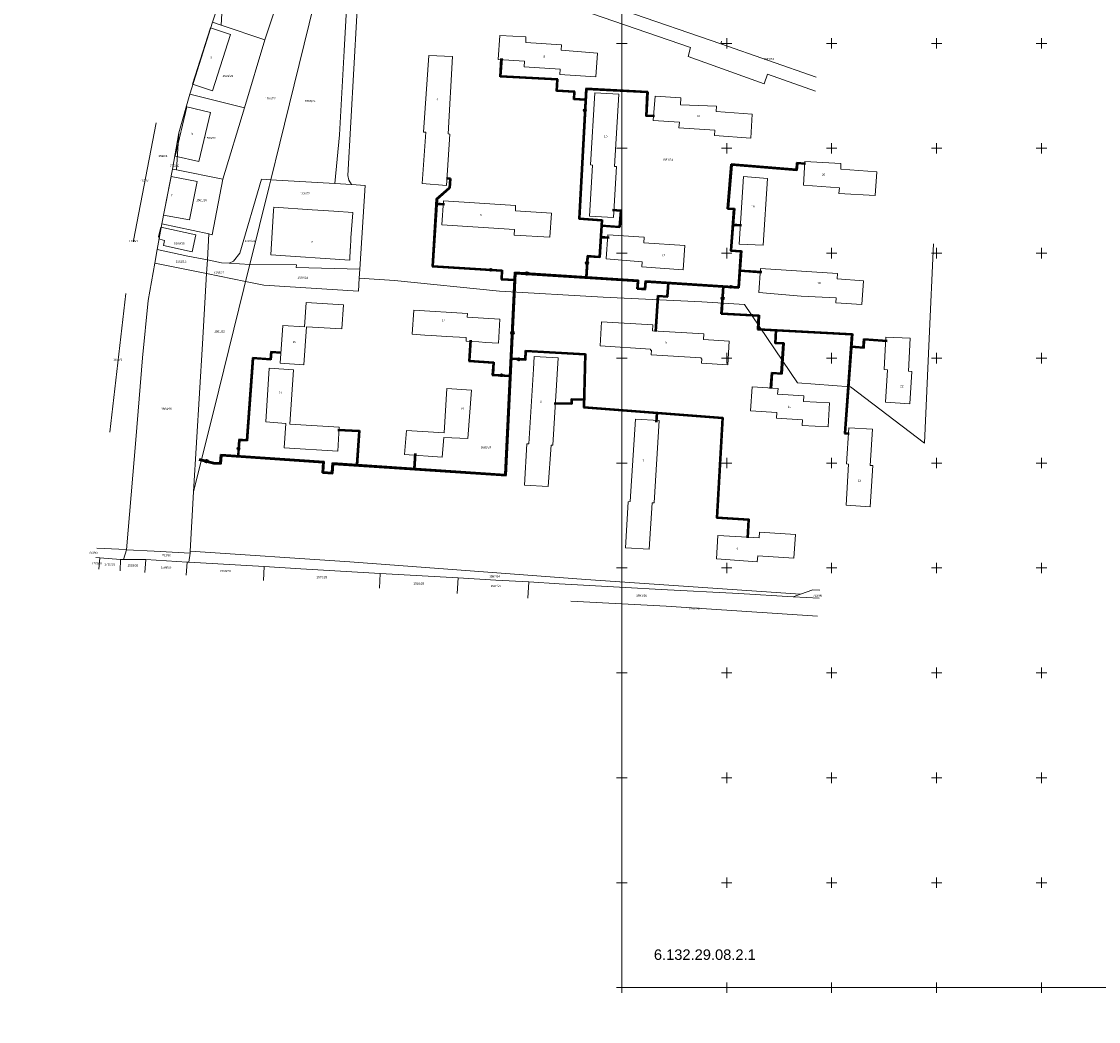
# Model space of a CAD drawing. Extents: x 0 to 6569664, y 0 to 5584502.
# Tile 1 of 64: x 6567714 to 6568227, y 5583734 to 5584210. Entities that reach past the tile are written whole.
import ezdxf
from ezdxf.enums import TextEntityAlignment as Align

# ---------------------------------------------------------------- set-up
doc = ezdxf.new("R2010")
doc.units = 0
doc.header["$PDSIZE"] = 0.75
doc.linetypes.add('GAK', pattern=[3.5, 2, -0.7, 0.1, -0.7])
doc.layers.get('Defpoints').update_dxf_attribs({"linetype": 'CONTINUOUS'})
for name, color, linetype, lineweight in [('GEPADR_O', 7, 'CONTINUOUS', 18), ('GESBZO', 7, 'CONTINUOUS', 50), ('GESDZI', 7, 'CONTINUOUS', 18), ('GESDZI_O', 7, 'CONTINUOUS', 18), ('ramka sekcji', 7, 'CONTINUOUS', 18), ('siec', 7, 'GAK', 70)]:
    doc.layers.add(name, color=color, linetype=linetype, lineweight=lineweight)
doc.styles.add('Arial', font='arial.ttf')
doc.styles.add('GEO-INFO', font='arial.ttf')
doc.dimstyles.get("Standard").update_dxf_attribs({"dimtxt": 0.18, "dimasz": 0.18, "dimexe": 0.18, "dimexo": 0.0625, "dimgap": 0.09, "dimtad": 0, "dimtih": 1, "dimtoh": 1, "dimdec": 4, "dimzin": 0, "dimdsep": 46, "dimtxsty": 'Standard', "dimcen": 0.09, "dimadec": 0, "dimazin": 0, "dimtfac": 1, "dimtdec": 4, "dimtofl": 0, "dimtmove": 0, "dimatfit": 3, "dimfxl": 0, "dimtolj": 1, "dimtzin": 0, "dimarcsym": 0})

# ---------------------------------------------------------------- blocks, each defined once
blk = doc.blocks.new('*D45')
at = {"layer": 'Defpoints', "color": 0}
for p in [(6568647.5, 5584150), (6568650, 5584150), (0, 0)]:
    blk.add_point(p, dxfattribs=at)
at = {"layer": 'ramka sekcji', "color": 0, "lineweight": -2}
blk.add_line((6568649.94, 5584150), (6568647.5, 5584150), dxfattribs=at)
at = {"layer": 'ramka sekcji', "color": 0, "insert": (6568644.11, 5584150), "char_height": 0.75, "attachment_point": 5, "style": 'GEO-INFO'}
blk.add_mtext('\\A1;5584150.0000', dxfattribs=at)
blk = doc.blocks.new('*D46')
at = {"layer": 'Defpoints', "color": 0}
for p in [(6568650, 5584152.5), (6568650, 5584150), (0, 0)]:
    blk.add_point(p, dxfattribs=at)
at = {"layer": 'ramka sekcji', "color": 0, "lineweight": -2}
blk.add_line((6568650, 5584150.06), (6568650, 5584152.5), dxfattribs=at)
at = {"layer": 'ramka sekcji', "color": 0, "insert": (6568650, 5584155.9), "char_height": 0.75, "attachment_point": 5, "rotation": 90, "style": 'GEO-INFO'}
blk.add_mtext('\\A1;6568650.0000', dxfattribs=at)
blk = doc.blocks.new('*D47')
at = {"layer": 'Defpoints', "color": 0}
for p in [(6568250, 5584200), (6568252.5, 5584200), (0, 0)]:
    blk.add_point(p, dxfattribs=at)
at = {"layer": 'ramka sekcji', "color": 0, "lineweight": -2}
blk.add_line((6568250.06, 5584200), (6568252.5, 5584200), dxfattribs=at)
at = {"layer": 'ramka sekcji', "color": 0, "insert": (6568255.89, 5584200), "char_height": 0.75, "attachment_point": 5, "style": 'GEO-INFO'}
blk.add_mtext('\\A1;5584200.0000', dxfattribs=at)
blk = doc.blocks.new('*D48')
at = {"layer": 'Defpoints', "color": 0}
for p in [(6568250, 5584202.5), (6568250, 5584200), (0, 0)]:
    blk.add_point(p, dxfattribs=at)
at = {"layer": 'ramka sekcji', "color": 0, "lineweight": -2}
blk.add_line((6568250, 5584200.06), (6568250, 5584202.5), dxfattribs=at)
at = {"layer": 'ramka sekcji', "color": 0, "insert": (6568250, 5584205.9), "char_height": 0.75, "attachment_point": 5, "rotation": 90, "style": 'GEO-INFO'}
blk.add_mtext('\\A1;6568250.0000', dxfattribs=at)

msp = doc.modelspace()

# ---------------------------------------------------------------- linework, layer by layer
at = {"layer": 'GESBZO', "color": 7, "linetype": 'Continuous', "lineweight": 20, "elevation": 10.18}
for points in [[(6567795.43, 5584180.6), (6567804.04, 5584207.37), (6567813.6, 5584204.26), (6567805.05, 5584177.46)], [(6567953.58, 5584191.53), (6567941.13, 5584192.33), (6567941.92, 5584203.84), (6567954.23, 5584203.14), (6567954.23, 5584200.43), (6567971.34, 5584199.33), (6567971.15, 5584196.72), (6567988.44, 5584195.38), (6567987.7, 5584184.03), (6567970.5, 5584185.15), (6567970.65, 5584187.72), (6567953.47, 5584188.91)], [(6567908.12, 5584194.31), (6567919.37, 5584193.7), (6567917.24, 5584156.85), (6567918.07, 5584156.78), (6567916.51, 5584132.35), (6567904.91, 5584133.16), (6567906.56, 5584157.63), (6567905.46, 5584157.66)], [(6567996.52, 5584141.34), (6567997.42, 5584141.29), (6567996.05, 5584116.95), (6567984.59, 5584117.66), (6567986.08, 5584142.04), (6567985.1, 5584142.15), (6567987.14, 5584176.5), (6567998.559, 5584175.81176)], [(6568027.47, 5584162.43), (6568014.95, 5584163.31), (6568015.85341, 5584174.79452), (6568028.2, 5584173.99), (6568028.0043, 5584170.77341), (6568045.17, 5584170.16), (6568044.99, 5584167.48), (6568062.18, 5584166.31), (6568061.48, 5584154.81), (6568044.19, 5584156.04), (6568044.4, 5584158.62), (6568027.26, 5584159.84)], [(6567787.15, 5584146.3), (6567792.79, 5584169.75), (6567804, 5584167.06), (6567798.41, 5584143.66)], [(6568104.31, 5584140), (6568121.50576, 5584138.77306), (6568120.75077, 5584127.4365), (6568103.48, 5584128.53), (6568103.77, 5584131.19), (6568086.56, 5584132.41), (6568087.26, 5584143.79), (6568104.43, 5584142.7)], [(6567781.62246, 5584118.2114), (6567785.27826, 5584136.59221), (6567797.66, 5584134.2), (6567794.06, 5584115.84)], [(6568057.98, 5584136.49), (6568069.47, 5584135.69), (6568067.32, 5584103.8), (6568055.96, 5584104.39)], [(6567949.28, 5584120.19), (6567966.55, 5584119.12), (6567965.73, 5584107.6), (6567948.69, 5584108.65), (6567948.87, 5584111.35), (6567914.3, 5584113.55), (6567915.02, 5584124.96), (6567949.41, 5584122.73)], [(6567871.79, 5584119.42), (6567871.78, 5584119.31), (6567870.96, 5584107.34), (6567870.76, 5584102.2), (6567870.61, 5584102.21), (6567870.37, 5584096.72), (6567832.7, 5584099.23), (6567833.42, 5584109.94), (6567834.11, 5584120.34), (6567834.22, 5584121.93), (6567852.51, 5584120.71), (6567855.2, 5584120.51), (6567862.8, 5584120.05)], [(6567779.27, 5584107.79), (6567780.34, 5584112.5), (6567797.08, 5584108.8), (6567795.3, 5584100.64), (6567781.59, 5584103.71), (6567782.03, 5584106.11), (6567779.91, 5584106.75)], [(6568010.47, 5584104.93), (6568030.1, 5584103.63), (6568029.29, 5584092.09), (6568009.6, 5584093.44), (6568009.79, 5584095.95), (6567992.52, 5584097.26), (6567993.31, 5584108.77), (6568010.64, 5584107.6)], [(6568102.65, 5584087.73), (6568115.13, 5584086.91), (6568114.45, 5584075.57), (6568101.92, 5584076.39), (6568102.08, 5584078.81), (6568085.50349, 5584079.5626), (6568065.26, 5584081.22), (6568066.02, 5584092.79), (6568102.84, 5584090.38)], [(6567848.83759, 5584064.90932), (6567849.65, 5584076.56), (6567867.41, 5584075.42), (6567866.58, 5584063.9), (6567849.81, 5584064.94), (6567848.51, 5584046.88), (6567837.16, 5584047.66), (6567838.47, 5584065.53)], [(6567926.37, 5584069.51), (6567941.95, 5584068.5), (6567941.31, 5584057.09), (6567935.23, 5584057.49), (6567931.9, 5584057.7), (6567925.82, 5584058.1), (6567925.92, 5584059.77), (6567916.34, 5584060.38), (6567909.5, 5584060.81), (6567906.17, 5584061.02), (6567900.06, 5584061.41), (6567900.97, 5584072.89), (6567926.44, 5584071.26)], [(6568038.88, 5584058.9), (6568051.23977, 5584058.15147), (6568050.55602, 5584046.80178), (6568038.05, 5584047.59), (6568038.18, 5584049.61), (6568037.82, 5584049.62), (6568037.84, 5584050.07), (6568013.95, 5584051.55), (6568014.1, 5584053.87), (6568013.74, 5584053.88), (6568013.76, 5584054.33), (6567989.68, 5584055.82), (6567990.4, 5584067.33), (6568014.76, 5584065.82), (6568014.59, 5584063.04), (6568039.04, 5584061.52)], [(6568125.67, 5584029.02), (6568126.59743, 5584044.42931), (6568125, 5584044.52), (6568125.88, 5584060.02), (6568137.45, 5584059.48), (6568136.57315, 5584043.78351), (6568138.27, 5584043.68), (6568137.33, 5584028.27)], [(6567957.96, 5584044.72), (6567958.31, 5584050.79), (6567969.73, 5584050.1), (6567967.17, 5584008.53), (6567966.28, 5584008.57), (6567964.89, 5583988.75), (6567953.62, 5583989.49), (6567954.76, 5584009.14), (6567955.78, 5584009.15)], [(6567843.55, 5584044.5), (6567841.86, 5584018.52), (6567865.36, 5584017.17), (6567864.76, 5584005.69), (6567839.15, 5584007.19), (6567839.86, 5584018.86), (6567830.35, 5584019.57), (6567831.94, 5584045.19)], [(6567896.53, 5584004.09), (6567897.48, 5584015.51), (6567915.39, 5584014.35), (6567916.69, 5584035.57), (6567928.33, 5584034.73), (6567926.72, 5584011.65), (6567915.15381, 5584012.25266), (6567914.4, 5584002.86)], [(6568086.16, 5584020.66), (6568073.69, 5584021.35), (6568073.81, 5584024.08), (6568061.4, 5584024.95), (6568062.09, 5584036.3), (6568074.45, 5584035.59), (6568074.27, 5584032.86), (6568086.73, 5584032.08), (6568086.55, 5584029.38), (6568098.99, 5584028.63), (6568098.38, 5584017.29), (6568086.01, 5584017.96)], [(6568014.47, 5583981.05), (6568013.06, 5583958.91), (6568001.71, 5583959.62), (6568003.05, 5583981.54), (6568004.04, 5583981.61), (6568006.51, 5584020.9), (6568017.85, 5584020.23), (6568015.41, 5583980.99)], [(6568118.35, 5583998.85), (6568119.65, 5583998.78), (6568118.39, 5583979.16), (6568106.89262, 5583979.90249), (6568108.01, 5583999.53), (6568107.03, 5583999.61), (6568108.13, 5584016.8), (6568119.46, 5584016.09)], [(6568045.09, 5583954.28), (6568045.77, 5583965.55), (6568065.44, 5583964.39), (6568065.61, 5583967.09), (6568082.7404, 5583965.97019), (6568081.98601, 5583954.66959), (6568064.8, 5583955.73), (6568064.58, 5583952.93)]]:
    msp.add_lwpolyline(points, close=True, dxfattribs=at)
at = {"layer": 'GESDZI', "color": 7, "linetype": 'Continuous', "lineweight": 18, "elevation": 10.22}
for points in [[(6567813.01263, 5584273.831), (6567810.11, 5584225.76), (6567804.98, 5584210.19), (6567794.18308, 5584175.87843), (6567788.97096, 5584157.39984), (6567785.97392, 5584140.08989), (6567780.79901, 5584114.07121), (6567778.61678, 5584101.82214), (6567777.46122, 5584095.26675), (6567774.3496, 5584077.53529), (6567771.58328, 5584050.08752), (6567768.42617, 5584011.06381), (6567763.9809, 5583958.70246)], [(6567861.59535, 5584252.09289), (6567863.17294, 5584258.49371), (6567884.10967, 5584252.66302), (6567904.05262, 5584247.11955), (6567910.12476, 5584245.43766), (6567932.37614, 5584239.25389), (6568001.01473, 5584215.71647), (6568047.15443, 5584199.71974), (6568092.68513, 5584183.94093)], [(6568092.25665, 5584177.2623), (6568069.37207, 5584185.2949), (6568067.841, 5584180.71483), (6568031.58972, 5584193.78874), (6568032.79584, 5584197.9746), (6567944.36545, 5584228.51754), (6567924.00977, 5584235.04577), (6567923.40791, 5584229.7576), (6567890.77944, 5584238.75789), (6567891.9359, 5584243.69317), (6567884.82038, 5584245.63164), (6567865.64994, 5584250.98505), (6567861.59535, 5584252.09289)], [(6568148.59375, 5584104.42383), (6568146.521, 5584059.38927), (6568144.22449, 5584009.45582), (6568109.00522, 5584036.3441), (6568083.6998, 5584038.16817), (6568058.47556, 5584075.58605), (6568038.06756, 5584076.86319), (6567991.15577, 5584079.0589), (6567941.65482, 5584081.9513), (6567891.77674, 5584086.94902), (6567874.92948, 5584088.19204), (6567875.19, 5584092.43), (6567877.65, 5584132.3), (6567871.2, 5584132.71), (6567869.87809, 5584134.81056), (6567869.45834, 5584137.11533), (6567875.25714, 5584238.8479), (6567877.54509, 5584242.89769), (6567881.25599, 5584245.17568), (6567884.82038, 5584245.63164)], [(6567884.82038, 5584245.63164), (6567891.9359, 5584243.69317), (6567890.77944, 5584238.75789), (6567923.40791, 5584229.7576), (6567924.00977, 5584235.04577), (6567944.36545, 5584228.51754), (6568032.79584, 5584197.9746), (6568031.58972, 5584193.78874), (6568067.841, 5584180.71483), (6568069.37207, 5584185.2949), (6568092.25665, 5584177.2623)], [(6568047.15443, 5584199.71974), (6568001.01473, 5584215.71647), (6567932.37614, 5584239.25389), (6567910.12476, 5584245.43766), (6567910.56468, 5584246.69046)], [(6568092.68513, 5584183.94093), (6568047.15443, 5584199.71974), (6568047.49268, 5584201.00451)], [(6568047.49268, 5584201.00451), (6568047.15443, 5584199.71974)], [(6567767.26863, 5584105.40437), (6567767.40072, 5584106.10796), (6567778.20212, 5584162.14681)], [(6567778.20212, 5584162.14681), (6567767.40072, 5584106.10796)], [(6567767.37144, 5584106.10953), (6567767.40072, 5584106.10796), (6567767.26863, 5584105.40437)], [(6567767.40072, 5584106.10796), (6567767.37144, 5584106.10953)], [(6568094.31055, 5583939.47691), (6568091.06023, 5583939.65534), (6568085.12694, 5583937.54872), (6567982.90911, 5583944.55214), (6567870.44353, 5583952.88368), (6567794.32233, 5583957.98331), (6567795.92847, 5583986.21622), (6567807.93382, 5584034.73468), (6567819.9193, 5584083.24287), (6567820.72616, 5584086.59352), (6567829.45932, 5584084.84591), (6567874.48985, 5584081.95589), (6567874.92948, 5584088.19204), (6567891.77674, 5584086.94902), (6567941.65482, 5584081.9513), (6567991.15577, 5584079.0589), (6568038.06756, 5584076.86319), (6568058.47556, 5584075.58605), (6568083.6998, 5584038.16817), (6568109.00522, 5584036.3441), (6568144.22449, 5584009.45582)], [(6567755.99101, 5584014.77215), (6567763.68464, 5584080.82187)], [(6567763.68464, 5584080.82187), (6567755.99101, 5584014.77215)], [(6567749.79986, 5583959.50681), (6567760.38712, 5583958.97618), (6567763.9809, 5583958.70246), (6567762.61008, 5583954.10444), (6567761.2106, 5583954.0564), (6567751.21944, 5583954.86774), (6567749.43294, 5583955.01221)], [(6567763.9809, 5583958.70246), (6567760.38712, 5583958.97618), (6567749.79986, 5583959.50681)], [(6567750.80231, 5583949.3752), (6567751.21944, 5583954.86774), (6567749.43294, 5583955.01221)], [(6567750.80231, 5583949.3752), (6567751.21944, 5583954.86774), (6567761.2106, 5583954.0564), (6567760.92788, 5583948.69127)], [(6567760.92788, 5583948.69127), (6567761.2106, 5583954.0564)], [(6567761.2106, 5583954.0564), (6567762.61008, 5583954.10444), (6567773.1723, 5583953.99051), (6567772.80464, 5583947.88906)], [(6567772.80464, 5583947.88906), (6567773.1723, 5583953.99051)], [(6567773.1723, 5583953.99051), (6567792.84874, 5583952.82392), (6567792.46984, 5583946.56078)], [(6567792.46984, 5583946.56078), (6567792.84874, 5583952.82392)], [(6567792.84874, 5583952.82392), (6567793.66008, 5583952.72437), (6567829.64942, 5583950.6479), (6567829.25646, 5583944.07604)], [(6567829.25646, 5583944.07604), (6567829.64942, 5583950.6479)], [(6567829.64942, 5583950.6479), (6567847.08402, 5583949.61245), (6567884.89553, 5583947.37946), (6567884.55877, 5583940.34066)], [(6567884.55877, 5583940.34066), (6567884.89553, 5583947.37946)], [(6567884.89553, 5583947.37946), (6567922.02493, 5583945.3077), (6567921.59917, 5583937.83878)], [(6567921.59917, 5583937.83878), (6567922.02493, 5583945.3077)], [(6567922.02493, 5583945.3077), (6567940.05974, 5583944.25999), (6567955.74272, 5583943.342), (6567955.26522, 5583935.56482)], [(6567955.26522, 5583935.56482), (6567955.74272, 5583943.342)], [(6567955.74272, 5583943.342), (6567970.18479, 5583942.48802), (6567984.61672, 5583941.64391), (6568001.75009, 5583940.70461), (6568018.83334, 5583939.77466), (6568055.7519, 5583937.77022), (6568081.68298, 5583936.28424), (6568093.99258, 5583935.5803)], [(6568093.99258, 5583935.5803), (6568081.68298, 5583936.28424), (6568085.12694, 5583937.54872)], [(6568085.12694, 5583937.54872), (6568091.06023, 5583939.65534), (6568094.31055, 5583939.47691)], [(6568093.29603, 5583927.04441), (6568021.07652, 5583931.78293), (6567975.79953, 5583934.17784)], [(6567975.79953, 5583934.17784), (6568021.07652, 5583931.78293), (6568093.29603, 5583927.04441)]]:
    msp.add_lwpolyline(points, dxfattribs=at)
for points in [[(6567861.26341, 5584250.74162), (6567855.87516, 5584228.80739), (6567843.88997, 5584180.27922), (6567837.0279, 5584152.47866), (6567832.74, 5584135.02), (6567828.2783, 5584135.3346), (6567818.08182, 5584100.1005), (6567815.04175, 5584096.21103), (6567812.96342, 5584095.29418), (6567809.21068, 5584095.48584), (6567802.523, 5584096.81978), (6567803.26305, 5584109.23027), (6567804.89857, 5584108.81131), (6567809.92834, 5584135.22816), (6567820.18066, 5584169.23288), (6567829.95, 5584201.67), (6567839.09, 5584229.28), (6567815.28914, 5584237.02736), (6567821.65, 5584256.49), (6567827.03, 5584260.27)], [(6567861.59535, 5584252.09289), (6567865.64994, 5584250.98505), (6567868.16833, 5584248.79733), (6567869.72416, 5584246.02716), (6567870.27666, 5584242.73402), (6567867.78222, 5584196.52832), (6567865.45974, 5584156.3753), (6567863.32778, 5584133.24604), (6567832.74, 5584135.02), (6567837.0279, 5584152.47866), (6567843.88997, 5584180.27922), (6567855.87516, 5584228.80739), (6567861.26341, 5584250.74162)], [(6567870.27666, 5584242.73402), (6567869.72416, 5584246.02716), (6567868.16833, 5584248.79733), (6567865.64994, 5584250.98505), (6567884.82038, 5584245.63164), (6567881.25599, 5584245.17568), (6567877.54509, 5584242.89769), (6567875.25714, 5584238.8479), (6567869.45834, 5584137.11533), (6567869.87809, 5584134.81056), (6567871.2, 5584132.71), (6567863.32778, 5584133.24604), (6567865.45974, 5584156.3753), (6567867.78222, 5584196.52832)], [(6567809.15, 5584208.77), (6567810.11, 5584225.76), (6567813.96, 5584237.46), (6567815.28914, 5584237.02736), (6567839.09, 5584229.28), (6567829.95, 5584201.67)], [(6567809.15, 5584208.77), (6567804.98, 5584210.19), (6567810.11, 5584225.76)], [(6567820.18066, 5584169.23288), (6567794.18308, 5584175.87843), (6567804.98, 5584210.19), (6567809.15, 5584208.77), (6567829.95, 5584201.67)], [(6567809.92834, 5584135.22816), (6567787.80878, 5584139.7235), (6567788.97096, 5584157.39984), (6567794.18308, 5584175.87843), (6567820.18066, 5584169.23288)], [(6567788.97096, 5584157.39984), (6567787.80878, 5584139.7235), (6567785.97392, 5584140.08989)], [(6567804.89857, 5584108.81131), (6567803.26305, 5584109.23027), (6567780.79901, 5584114.07121), (6567785.97392, 5584140.08989), (6567787.80878, 5584139.7235), (6567809.92834, 5584135.22816)], [(6567828.2783, 5584135.3346), (6567832.74, 5584135.02), (6567831.91463, 5584131.76118), (6567822.71334, 5584094.57975), (6567812.96342, 5584095.29418), (6567815.04175, 5584096.21103), (6567818.08182, 5584100.1005)], [(6567831.91463, 5584131.76118), (6567832.74, 5584135.02), (6567863.32778, 5584133.24604), (6567871.2, 5584132.71), (6567877.65, 5584132.3), (6567875.19, 5584092.43), (6567844.88, 5584093.16), (6567845, 5584094.44), (6567822.71334, 5584094.57975)], [(6567778.61678, 5584101.82214), (6567780.79901, 5584114.07121), (6567803.26305, 5584109.23027), (6567802.523, 5584096.81978), (6567793.22847, 5584098.67016)], [(6567802.13672, 5584090.3243), (6567777.46122, 5584095.26675), (6567778.61678, 5584101.82214), (6567793.22847, 5584098.67016), (6567802.523, 5584096.81978)], [(6567795.92847, 5583986.21622), (6567794.32233, 5583957.98331), (6567794.26523, 5583956.9825), (6567777.26098, 5583957.9935), (6567763.9809, 5583958.70246), (6567768.42617, 5584011.06381), (6567771.58328, 5584050.08752), (6567774.3496, 5584077.53529), (6567777.46122, 5584095.26675), (6567802.13672, 5584090.3243), (6567800.13923, 5584056.76596)], [(6567822.71334, 5584094.57975), (6567820.72616, 5584086.59352), (6567802.13672, 5584090.3243), (6567802.523, 5584096.81978), (6567809.21068, 5584095.48584), (6567812.96342, 5584095.29418)], [(6567875.19, 5584092.43), (6567874.92948, 5584088.19204), (6567874.48985, 5584081.95589), (6567829.45932, 5584084.84591), (6567820.72616, 5584086.59352), (6567822.71334, 5584094.57975), (6567845, 5584094.44), (6567844.88, 5584093.16)], [(6567802.13672, 5584090.3243), (6567820.72616, 5584086.59352), (6567819.9193, 5584083.24287), (6567807.93382, 5584034.73468), (6567795.92847, 5583986.21622), (6567800.13923, 5584056.76596)], [(6567763.9809, 5583958.70246), (6567777.26098, 5583957.9935), (6567794.26523, 5583956.9825), (6567793.66008, 5583952.72437), (6567792.84874, 5583952.82392), (6567773.1723, 5583953.99051), (6567762.61008, 5583954.10444)], [(6567794.32233, 5583957.98331), (6567870.44353, 5583952.88368), (6567982.90911, 5583944.55214), (6568085.12694, 5583937.54872), (6568081.68298, 5583936.28424), (6568055.7519, 5583937.77022), (6568018.83334, 5583939.77466), (6568001.75009, 5583940.70461), (6567984.61672, 5583941.64391), (6567970.18479, 5583942.48802), (6567955.74272, 5583943.342), (6567940.05974, 5583944.25999), (6567922.02493, 5583945.3077), (6567884.89553, 5583947.37946), (6567847.08402, 5583949.61245), (6567829.64942, 5583950.6479), (6567793.66008, 5583952.72437), (6567794.26523, 5583956.9825)]]:
    msp.add_lwpolyline(points, close=True, dxfattribs=at)
at = {"layer": 'ramka sekcji'}
for p, q in [((6568000, 5584000), (6568000, 5584250)), ((6568000, 5584200), (6568000, 5584202.5)), ((6568050, 5584200), (6568050, 5584202.5)), ((6568100, 5584200), (6568100, 5584202.5)), ((6568150, 5584200), (6568150, 5584202.5)), ((6568200, 5584200), (6568200, 5584202.5)), ((6568000, 5584200), (6567997.5, 5584200)), ((6568000, 5584200), (6568000, 5584197.5)), ((6568000, 5584200), (6568002.5, 5584200)), ((6568050, 5584200), (6568047.5, 5584200)), ((6568050, 5584200), (6568050, 5584197.5)), ((6568050, 5584200), (6568052.5, 5584200)), ((6568100, 5584200), (6568097.5, 5584200)), ((6568100, 5584200), (6568100, 5584197.5)), ((6568100, 5584200), (6568102.5, 5584200)), ((6568150, 5584200), (6568147.5, 5584200)), ((6568150, 5584200), (6568150, 5584197.5)), ((6568150, 5584200), (6568152.5, 5584200)), ((6568200, 5584200), (6568197.5, 5584200)), ((6568200, 5584200), (6568200, 5584197.5)), ((6568200, 5584200), (6568202.5, 5584200)), ((6568000, 5584150), (6568000, 5584152.5)), ((6568050, 5584150), (6568050, 5584152.5)), ((6568100, 5584150), (6568100, 5584152.5)), ((6568150, 5584150), (6568150, 5584152.5)), ((6568200, 5584150), (6568200, 5584152.5)), ((6568000, 5584150), (6567997.5, 5584150)), ((6568000, 5584150), (6568000, 5584147.5)), ((6568000, 5584150), (6568002.5, 5584150)), ((6568050, 5584150), (6568047.5, 5584150)), ((6568050, 5584150), (6568050, 5584147.5)), ((6568050, 5584150), (6568052.5, 5584150)), ((6568100, 5584150), (6568097.5, 5584150)), ((6568100, 5584150), (6568100, 5584147.5)), ((6568100, 5584150), (6568102.5, 5584150)), ((6568150, 5584150), (6568147.5, 5584150)), ((6568150, 5584150), (6568150, 5584147.5)), ((6568150, 5584150), (6568152.5, 5584150)), ((6568200, 5584150), (6568197.5, 5584150)), ((6568200, 5584150), (6568200, 5584147.5)), ((6568200, 5584150), (6568202.5, 5584150)), ((6568000, 5584100), (6567997.5, 5584100)), ((6568000, 5584100), (6568000, 5584102.5)), ((6568000, 5584100), (6568000, 5584097.5)), ((6568000, 5584100), (6568002.5, 5584100)), ((6568050, 5584100), (6568047.5, 5584100)), ((6568050, 5584100), (6568050, 5584102.5)), ((6568050, 5584100), (6568050, 5584097.5)), ((6568050, 5584100), (6568052.5, 5584100)), ((6568100, 5584100), (6568097.5, 5584100)), ((6568100, 5584100), (6568100, 5584102.5)), ((6568100, 5584100), (6568100, 5584097.5)), ((6568100, 5584100), (6568102.5, 5584100)), ((6568150, 5584100), (6568147.5, 5584100)), ((6568150, 5584100), (6568150, 5584102.5)), ((6568150, 5584100), (6568150, 5584097.5)), ((6568150, 5584100), (6568152.5, 5584100)), ((6568200, 5584100), (6568197.5, 5584100)), ((6568200, 5584100), (6568200, 5584102.5)), ((6568200, 5584100), (6568200, 5584097.5)), ((6568200, 5584100), (6568202.5, 5584100)), ((6568000, 5584050), (6567997.5, 5584050)), ((6568000, 5584050), (6568000, 5584052.5)), ((6568000, 5584050), (6568000, 5584047.5)), ((6568000, 5584050), (6568002.5, 5584050)), ((6568050, 5584050), (6568047.5, 5584050)), ((6568050, 5584050), (6568050, 5584052.5)), ((6568050, 5584050), (6568050, 5584047.5)), ((6568050, 5584050), (6568052.5, 5584050)), ((6568100, 5584050), (6568097.5, 5584050)), ((6568100, 5584050), (6568100, 5584052.5)), ((6568100, 5584050), (6568100, 5584047.5)), ((6568100, 5584050), (6568102.5, 5584050)), ((6568150, 5584050), (6568147.5, 5584050)), ((6568150, 5584050), (6568150, 5584052.5)), ((6568150, 5584050), (6568150, 5584047.5)), ((6568150, 5584050), (6568152.5, 5584050)), ((6568200, 5584050), (6568197.5, 5584050)), ((6568200, 5584050), (6568200, 5584052.5)), ((6568200, 5584050), (6568200, 5584047.5)), ((6568200, 5584050), (6568202.5, 5584050)), ((6568000, 5584000), (6568000, 5584002.5)), ((6568050, 5584000), (6568050, 5584002.5)), ((6568100, 5584000), (6568100, 5584002.5)), ((6568150, 5584000), (6568150, 5584002.5)), ((6568200, 5584000), (6568200, 5584002.5)), ((6568000, 5584000), (6567997.5, 5584000)), ((6568000, 5584000), (6568000, 5583997.5)), ((6568000, 5584000), (6568002.5, 5584000)), ((6568000, 5583750), (6568000, 5584000)), ((6568050, 5584000), (6568047.5, 5584000)), ((6568050, 5584000), (6568050, 5583997.5)), ((6568050, 5584000), (6568052.5, 5584000)), ((6568100, 5584000), (6568097.5, 5584000)), ((6568100, 5584000), (6568100, 5583997.5)), ((6568100, 5584000), (6568102.5, 5584000)), ((6568150, 5584000), (6568147.5, 5584000)), ((6568150, 5584000), (6568150, 5583997.5)), ((6568150, 5584000), (6568152.5, 5584000)), ((6568200, 5584000), (6568197.5, 5584000)), ((6568200, 5584000), (6568200, 5583997.5)), ((6568200, 5584000), (6568202.5, 5584000)), ((6568000, 5583950), (6568000, 5583952.5)), ((6568050, 5583950), (6568050, 5583952.5)), ((6568100, 5583950), (6568100, 5583952.5)), ((6568150, 5583950), (6568150, 5583952.5)), ((6568200, 5583950), (6568200, 5583952.5)), ((6568000, 5583950), (6567997.5, 5583950)), ((6568000, 5583950), (6568000, 5583947.5)), ((6568000, 5583950), (6568002.5, 5583950)), ((6568050, 5583950), (6568047.5, 5583950)), ((6568050, 5583950), (6568050, 5583947.5)), ((6568050, 5583950), (6568052.5, 5583950)), ((6568100, 5583950), (6568097.5, 5583950)), ((6568100, 5583950), (6568100, 5583947.5)), ((6568100, 5583950), (6568102.5, 5583950)), ((6568150, 5583950), (6568147.5, 5583950)), ((6568150, 5583950), (6568150, 5583947.5)), ((6568150, 5583950), (6568152.5, 5583950)), ((6568200, 5583950), (6568197.5, 5583950)), ((6568200, 5583950), (6568200, 5583947.5)), ((6568200, 5583950), (6568202.5, 5583950)), ((6568000, 5583900), (6567997.5, 5583900)), ((6568000, 5583900), (6568000, 5583902.5)), ((6568000, 5583900), (6568000, 5583897.5)), ((6568000, 5583900), (6568002.5, 5583900)), ((6568050, 5583900), (6568047.5, 5583900)), ((6568050, 5583900), (6568050, 5583902.5)), ((6568050, 5583900), (6568050, 5583897.5)), ((6568050, 5583900), (6568052.5, 5583900)), ((6568100, 5583900), (6568097.5, 5583900)), ((6568100, 5583900), (6568100, 5583902.5)), ((6568100, 5583900), (6568100, 5583897.5)), ((6568100, 5583900), (6568102.5, 5583900)), ((6568150, 5583900), (6568147.5, 5583900)), ((6568150, 5583900), (6568150, 5583902.5)), ((6568150, 5583900), (6568150, 5583897.5)), ((6568150, 5583900), (6568152.5, 5583900)), ((6568200, 5583900), (6568197.5, 5583900)), ((6568200, 5583900), (6568200, 5583902.5)), ((6568200, 5583900), (6568200, 5583897.5)), ((6568200, 5583900), (6568202.5, 5583900)), ((6568000, 5583850), (6567997.5, 5583850)), ((6568000, 5583850), (6568000, 5583852.5)), ((6568000, 5583850), (6568000, 5583847.5)), ((6568000, 5583850), (6568002.5, 5583850)), ((6568050, 5583850), (6568047.5, 5583850)), ((6568050, 5583850), (6568050, 5583852.5)), ((6568050, 5583850), (6568050, 5583847.5)), ((6568050, 5583850), (6568052.5, 5583850)), ((6568100, 5583850), (6568097.5, 5583850)), ((6568100, 5583850), (6568100, 5583852.5)), ((6568100, 5583850), (6568100, 5583847.5)), ((6568100, 5583850), (6568102.5, 5583850)), ((6568150, 5583850), (6568147.5, 5583850)), ((6568150, 5583850), (6568150, 5583852.5)), ((6568150, 5583850), (6568150, 5583847.5)), ((6568150, 5583850), (6568152.5, 5583850)), ((6568200, 5583850), (6568197.5, 5583850)), ((6568200, 5583850), (6568200, 5583852.5)), ((6568200, 5583850), (6568200, 5583847.5)), ((6568200, 5583850), (6568202.5, 5583850)), ((6568000, 5583800), (6568000, 5583802.5)), ((6568050, 5583800), (6568050, 5583802.5)), ((6568100, 5583800), (6568100, 5583802.5)), ((6568150, 5583800), (6568150, 5583802.5)), ((6568200, 5583800), (6568200, 5583802.5)), ((6568000, 5583800), (6567997.5, 5583800)), ((6568000, 5583800), (6568000, 5583797.5)), ((6568000, 5583800), (6568002.5, 5583800)), ((6568050, 5583800), (6568047.5, 5583800)), ((6568050, 5583800), (6568050, 5583797.5)), ((6568050, 5583800), (6568052.5, 5583800)), ((6568100, 5583800), (6568097.5, 5583800)), ((6568100, 5583800), (6568100, 5583797.5)), ((6568100, 5583800), (6568102.5, 5583800)), ((6568150, 5583800), (6568147.5, 5583800)), ((6568150, 5583800), (6568150, 5583797.5)), ((6568150, 5583800), (6568152.5, 5583800)), ((6568200, 5583800), (6568197.5, 5583800)), ((6568200, 5583800), (6568200, 5583797.5)), ((6568200, 5583800), (6568202.5, 5583800)), ((6568000, 5583750), (6568000, 5583752.5)), ((6568050, 5583750), (6568050, 5583752.5)), ((6568100, 5583750), (6568100, 5583752.5)), ((6568150, 5583750), (6568150, 5583752.5)), ((6568200, 5583750), (6568200, 5583752.5)), ((6568000, 5583750), (6567997.5, 5583750)), ((6568000, 5583750), (6568000, 5583747.5)), ((6568000, 5583750), (6568002.5, 5583750)), ((6568400, 5583750), (6568000, 5583750)), ((6568050, 5583750), (6568047.5, 5583750)), ((6568050, 5583750), (6568050, 5583747.5)), ((6568050, 5583750), (6568052.5, 5583750)), ((6568100, 5583750), (6568097.5, 5583750)), ((6568100, 5583750), (6568100, 5583747.5)), ((6568100, 5583750), (6568102.5, 5583750)), ((6568150, 5583750), (6568147.5, 5583750)), ((6568150, 5583750), (6568150, 5583747.5)), ((6568150, 5583750), (6568152.5, 5583750)), ((6568200, 5583750), (6568197.5, 5583750)), ((6568200, 5583750), (6568200, 5583747.5)), ((6568200, 5583750), (6568202.5, 5583750))]:
    msp.add_line(p, q, dxfattribs=at)
at = {"layer": 'siec', "linetype": 'ByBlock', "lineweight": 40}
for p, q in [((6567942.05992, 5584184.04163), (6567942.58651, 5584192.81923)), ((6567942.42686, 5584184.37383), (6567942.9308, 5584192.77372)), ((6567969.20908, 5584182.57719), (6567942.05992, 5584184.04163)), ((6567969.57602, 5584182.90939), (6567942.42686, 5584184.37383)), ((6567968.91864, 5584177.19278), (6567969.20908, 5584182.57719)), ((6567969.28559, 5584177.52498), (6567969.57602, 5584182.90939)), ((6567977.35302, 5584176.73783), (6567968.91864, 5584177.19278)), ((6567977.67152, 5584177.07264), (6567969.28559, 5584177.52498)), ((6567982.84126, 5584178.47686), (6567979.49409, 5584116.42402)), ((6567983.1733, 5584178.10696), (6567979.86083, 5584116.6974)), ((6568012.35336, 5584176.91909), (6567982.84126, 5584178.47686)), ((6568011.98642, 5584176.5869), (6567983.17334, 5584178.10768)), ((6568011.98642, 5584176.5869), (6568011.42907, 5584165.37298)), ((6568012.35336, 5584176.91909), (6568011.79601, 5584165.70518)), ((6567982.54604, 5584173.00388), (6567977.16726, 5584173.29402)), ((6567982.91595, 5584173.33592), (6567977.48576, 5584173.62883)), ((6568015.57365, 5584165.16699), (6568011.42907, 5584165.37298)), ((6568015.59115, 5584165.51655), (6568011.79601, 5584165.70518)), ((6568050.40279, 5584121.18744), (6568052.16807, 5584142.40148)), ((6568050.82997, 5584121.51131), (6568052.53652, 5584142.01961)), ((6568083.02736, 5584139.83359), (6568052.16807, 5584142.40148)), ((6568083.39582, 5584139.45172), (6568052.53652, 5584142.01961)), ((6568083.2994, 5584143.10371), (6568083.02736, 5584139.83359)), ((6568087.5422, 5584142.75075), (6568083.2994, 5584143.10371)), ((6568083.66786, 5584142.72184), (6568083.39582, 5584139.45172)), ((6568087.48773, 5584142.40407), (6568083.66786, 5584142.72184)), ((6567918.00452, 5584135.34225), (6567916.44188, 5584135.43746)), ((6567918.37515, 5584135.67032), (6567916.46317, 5584135.78681)), ((6567918.00452, 5584135.34225), (6567917.75261, 5584131.2077)), ((6567918.37515, 5584135.67032), (6567918.09315, 5584131.04166)), ((6567911.62505, 5584125.78666), (6567917.75261, 5584131.2077)), ((6567911.96032, 5584125.61597), (6567918.09315, 5584131.04166)), ((6567911.62505, 5584125.78666), (6567909.60787, 5584093.67013)), ((6567911.96032, 5584125.61597), (6567909.97475, 5584094.00256)), ((6567915.49676, 5584123.41218), (6567911.49171, 5584123.66373)), ((6567915.47482, 5584123.06287), (6567911.81441, 5584123.29277)), ((6567995.52797, 5584120.48121), (6567999.31327, 5584120.19886)), ((6567995.554, 5584120.83024), (6567999.69229, 5584120.52156)), ((6567999.31327, 5584120.19886), (6567998.75524, 5584112.7177)), ((6567999.69229, 5584120.52156), (6567999.08249, 5584112.34635)), ((6568050.40279, 5584121.18744), (6568053.21143, 5584120.97837)), ((6568050.82997, 5584121.51131), (6568053.63862, 5584121.30223)), ((6568053.21143, 5584120.97837), (6568051.76672, 5584101.13095)), ((6568053.63862, 5584121.30223), (6568052.1939, 5584101.45481)), ((6567979.49409, 5584116.42402), (6567990.33579, 5584115.66212)), ((6567979.86083, 5584116.6974), (6567990.70678, 5584115.93527)), ((6567990.33579, 5584115.66212), (6567989.16102, 5584098.35074)), ((6567990.70678, 5584115.93527), (6567989.48827, 5584097.97938)), ((6567990.17939, 5584113.35738), (6567998.75524, 5584112.7177)), ((6567990.50664, 5584112.98602), (6567999.08249, 5584112.34635)), ((6568057.06244, 5584113.33411), (6568052.67823, 5584113.65324)), ((6568057.03703, 5584112.98503), (6568053.0543, 5584113.27494)), ((6567994.00392, 5584107.505), (6567989.8004, 5584107.77269)), ((6567993.98022, 5584107.1558), (6567990.12764, 5584107.40115)), ((6568051.76672, 5584101.13095), (6568056.60821, 5584100.82709)), ((6568052.1939, 5584101.45481), (6568057.03539, 5584101.15095)), ((6568056.60821, 5584100.82709), (6568055.40295, 5584084.00556)), ((6568057.03539, 5584101.15095), (6568055.77652, 5584083.58117)), ((6567909.97475, 5584094.00256), (6567943.04526, 5584091.92546)), ((6567983.4914, 5584098.70965), (6567982.86546, 5584088.79554)), ((6567983.81865, 5584098.33829), (6567983.18315, 5584088.2728)), ((6567989.16102, 5584098.35074), (6567983.4914, 5584098.70965)), ((6567989.48827, 5584097.97938), (6567983.81865, 5584098.33829)), ((6567909.60787, 5584093.67013), (6567942.67838, 5584091.59303)), ((6567942.67838, 5584091.59303), (6567942.46816, 5584087.40729)), ((6567943.04526, 5584091.92546), (6567942.83504, 5584087.73972)), ((6567944.3839, 5583994.60146), (6567949.1148, 5584090.92644)), ((6567944.8496, 5583994.06937), (6567949.5805, 5584090.39435)), ((6567949.1148, 5584090.92644), (6568008.03929, 5584087.20616)), ((6567949.5805, 5584090.39435), (6568007.62577, 5584086.72958)), ((6568066.66345, 5584091.08247), (6568055.96161, 5584091.80264)), ((6568066.63844, 5584090.73336), (6568056.33864, 5584091.42648)), ((6567942.46816, 5584087.40729), (6567948.92641, 5584087.09062)), ((6567942.83504, 5584087.73972), (6567949.43449, 5584087.41612)), ((6568007.38804, 5584083.02908), (6568007.62577, 5584086.72958)), ((6568007.79527, 5584083.40586), (6568008.03929, 5584087.20616)), ((6568011.0062, 5584083.20313), (6568011.23681, 5584086.79448)), ((6568011.23681, 5584086.79448), (6568055.40295, 5584084.00556)), ((6568011.38009, 5584082.77704), (6568011.60696, 5584086.37031)), ((6568011.60696, 5584086.37031), (6568055.77652, 5584083.58117)), ((6568021.64814, 5584079.59555), (6568022.0343, 5584085.71186)), ((6568021.97539, 5584079.22419), (6568022.40879, 5584086.08869)), ((6568047.42372, 5584071.18433), (6568048.23647, 5584084.0573)), ((6568047.79508, 5584071.51157), (6568048.61098, 5584084.43438)), ((6568007.38804, 5584083.02908), (6568011.38009, 5584082.77704)), ((6568007.79527, 5584083.40586), (6568011.0062, 5584083.20313)), ((6568047.42372, 5584071.18433), (6568065.04336, 5584070.21602)), ((6568047.79508, 5584071.51157), (6568065.41472, 5584070.54326)), ((6568065.04336, 5584070.21602), (6568064.69871, 5584063.59183)), ((6568065.41472, 5584070.54326), (6568065.07007, 5584063.91908)), ((6568064.69871, 5584063.59183), (6568109.52092, 5584061.25974)), ((6568065.07007, 5584063.91908), (6568109.89228, 5584061.58699)), ((6568073.4436, 5584057.34495), (6568073.76212, 5584063.46684)), ((6567927.71656, 5584058.55866), (6567927.04714, 5584048.57092)), ((6567928.06139, 5584058.53548), (6567927.41386, 5584048.90332)), ((6568073.07589, 5584057.01361), (6568073.39461, 5584063.13939)), ((6568109.52092, 5584061.25974), (6568106.10601, 5584014.07896)), ((6568109.89228, 5584061.58699), (6568106.47736, 5584014.40621)), ((6568115.0959, 5584055.13793), (6568115.39331, 5584059.24692)), ((6568115.39331, 5584059.24692), (6568126.45271, 5584058.44645)), ((6568115.41972, 5584054.76358), (6568115.71713, 5584058.87257)), ((6568115.71713, 5584058.87257), (6568126.4417, 5584058.09633)), ((6567832.69597, 5584053.18186), (6567832.42057, 5584049.5324)), ((6567832.69597, 5584053.18186), (6567837.73699, 5584052.80143)), ((6567953.93015, 5584049.47296), (6567954.18161, 5584053.71431)), ((6567954.18161, 5584053.71431), (6567982.73872, 5584052.00986)), ((6567954.26053, 5584049.10565), (6567954.51199, 5584053.347)), ((6567954.51199, 5584053.347), (6567982.36867, 5584051.68435)), ((6568076.95062, 5584056.76157), (6568073.07589, 5584057.01361)), ((6568077.31833, 5584057.09291), (6568073.4436, 5584057.34495)), ((6568076.00145, 5584042.86947), (6568076.95062, 5584056.76157)), ((6568076.36916, 5584042.50081), (6568077.31833, 5584057.09291)), ((6568115.41972, 5584054.76358), (6568109.08392, 5584055.22216)), ((6568115.0959, 5584055.13793), (6568109.45505, 5584055.54622)), ((6567824.09497, 5584050.1607), (6567821.13201, 5584010.89809)), ((6567824.42075, 5584049.78513), (6567821.4578, 5584010.52253)), ((6567832.42057, 5584049.5324), (6567824.09497, 5584050.1607)), ((6567832.74635, 5584049.15684), (6567824.42075, 5584049.78513)), ((6567833.02176, 5584052.80629), (6567832.74635, 5584049.15684)), ((6567833.02176, 5584052.80629), (6567837.72384, 5584052.45145)), ((6567927.04714, 5584048.57092), (6567938.70216, 5584047.7874)), ((6567927.41386, 5584048.90332), (6567939.06888, 5584048.1198)), ((6567938.70216, 5584047.7874), (6567938.30541, 5584041.88565)), ((6567939.06888, 5584048.1198), (6567938.67213, 5584042.21805)), ((6567953.93015, 5584049.47296), (6567947.09598, 5584049.82172)), ((6567954.26053, 5584049.10565), (6567947.5707, 5584049.44799)), ((6567982.36867, 5584051.68435), (6567981.69841, 5584026.47011)), ((6567982.73872, 5584052.00986), (6567982.06846, 5584026.79561)), ((6568070.93869, 5584035.54432), (6568071.43449, 5584043.16654)), ((6568071.32956, 5584035.53171), (6568071.80221, 5584042.79788)), ((6568071.43449, 5584043.16654), (6568076.00145, 5584042.86947)), ((6568071.80221, 5584042.79788), (6568076.36916, 5584042.50081)), ((6567938.30541, 5584041.88565), (6567946.68603, 5584041.47471)), ((6567938.67213, 5584042.21805), (6567947.19771, 5584041.8)), ((6567976.1939, 5584028.03169), (6567967.8467, 5584028.25358)), ((6567975.85333, 5584028.39087), (6567967.89034, 5584028.60255)), ((6567975.90985, 5584030.57907), (6567975.85333, 5584028.39087)), ((6567975.90986, 5584030.57947), (6567981.80347, 5584030.42241)), ((6567976.25042, 5584030.2199), (6567976.1939, 5584028.03169)), ((6567976.25044, 5584030.22029), (6567982.15532, 5584030.06293)), ((6567981.69841, 5584026.47011), (6568047.83264, 5584021.4074)), ((6567982.06846, 5584026.79561), (6568048.20269, 5584021.73291)), ((6568016.32142, 5584019.51142), (6568016.6493, 5584023.79455)), ((6568016.6704, 5584019.4847), (6568017.02521, 5584024.11961)), ((6568047.83264, 5584021.4074), (6568045.14073, 5583973.84695)), ((6568048.20269, 5584021.73291), (6568045.51078, 5583974.17246)), ((6567864.62671, 5584015.68238), (6567874.63495, 5584015.15626)), ((6567864.63765, 5584016.03225), (6567875.00774, 5584015.48712)), ((6568106.10601, 5584014.07896), (6568108.27212, 5584013.92218)), ((6568106.47736, 5584014.40621), (6568108.34077, 5584014.27134)), ((6567817.48149, 5584011.17358), (6567816.97212, 5584003.51778)), ((6567817.80727, 5584010.79801), (6567817.28816, 5584002.99565)), ((6567821.13201, 5584010.89809), (6567817.48149, 5584011.17358)), ((6567821.4578, 5584010.52253), (6567817.80727, 5584010.79801)), ((6567798.59595, 5584002.07072), (6567805.48423, 5584000.32639)), ((6567808.6558, 5584000.11538), (6567808.91783, 5584004.05366)), ((6567808.91783, 5584004.05366), (6567858.17961, 5584000.77612)), ((6567809.12151, 5583999.58329), (6567809.38353, 5584003.52157)), ((6567809.38353, 5584003.52157), (6567857.64752, 5584000.31041)), ((6567798.45499, 5584001.591), (6567805.40759, 5583999.83039)), ((6567805.40759, 5583999.83039), (6567809.12151, 5583999.58329)), ((6567805.48423, 5584000.32639), (6567808.6558, 5584000.11538)), ((6567857.31559, 5583995.32144), (6567857.64752, 5584000.31041)), ((6567857.84768, 5583995.78715), (6567858.17961, 5584000.77612)), ((6567861.83886, 5583995.5216), (6567862.1417, 5584000.07329)), ((6567862.1417, 5584000.07329), (6567944.3839, 5583994.60146)), ((6567862.30456, 5583994.98951), (6567862.6074, 5583999.5412)), ((6567862.6074, 5583999.5412), (6567944.8496, 5583994.06937)), ((6567857.31559, 5583995.32144), (6567862.30456, 5583994.98951)), ((6567857.84768, 5583995.78715), (6567861.83886, 5583995.5216)), ((6568045.14073, 5583973.84695), (6568060.38216, 5583972.98429)), ((6568045.51078, 5583974.17246), (6568060.75221, 5583973.3098)), ((6568059.89647, 5583964.40324), (6568060.38216, 5583972.98429)), ((6568060.24698, 5583964.3834), (6568060.75221, 5583973.3098))]:
    msp.add_line(p, q, dxfattribs=at)
at = {"layer": 'siec', "color": 0, "linetype": 'ByBlock', "lineweight": 40}
for p, q in [((6567977.16726, 5584173.29402), (6567977.35302, 5584176.73783)), ((6567977.48576, 5584173.62883), (6567977.67152, 5584177.07264)), ((6568016.01856, 5584062.7197), (6568017.17934, 5584079.8777)), ((6568016.36952, 5584062.69877), (6568017.50659, 5584079.50634)), ((6568017.17934, 5584079.8777), (6568021.64814, 5584079.59555)), ((6568017.50659, 5584079.50634), (6568021.97539, 5584079.22419)), ((6567874.63495, 5584015.15626), (6567873.5808, 5583999.31222)), ((6567875.00774, 5584015.48712), (6567873.89683, 5583998.79008)), ((6567901.10383, 5583997.48102), (6567901.57549, 5584004.53953)), ((6567901.41972, 5583996.9589), (6567901.92472, 5584004.5163))]:
    msp.add_line(p, q, dxfattribs=at)
for centre, radius in [((6567982.43343, 5584168.13132), 0.5), ((6567983.41712, 5584095.33206), 0.5), ((6567937.55136, 5584092.08559), 0.5), ((6567954.81539, 5584090.29105), 0.64893), ((6568052.01677, 5584083.99554), 0.5), ((6568048.05034, 5584078.51648), 0.5), ((6567947.92557, 5584062.07768), 0.64893), ((6567950.93007, 5584049.43178), 0.5), ((6567942.71258, 5584041.83304), 0.5), ((6567817.38018, 5584006.89683, 5.80165), 0.5), ((6567802.17132, 5584000.91315), 0.64893)]:
    msp.add_circle(centre, radius, dxfattribs=at)

# ---------------------------------------------------------------- texts
at = {"layer": 'GEPADR_O', "color": 7, "linetype": 'Continuous', "lineweight": 0, "style": 'GEO-INFO'}
for s, p in [('3', (6567803.99758, 5584192.67736, 10.8)), ('8', (6567962.66482, 5584193.24596, 10.8)), ('4', (6567911.69476, 5584172.90156, 10.8)), ('14', (6568035.5166, 5584164.87704, 10.8)), ('5', (6567795.02125, 5584156.53129, 10.8)), ('10', (6567991.56887, 5584155.1381, 10.8)), ('20', (6568095.38602, 5584137.01199, 10.8)), ('7', (6567785.14111, 5584127.07459, 10.8)), ('16', (6568061.79987, 5584121.8135, 10.8)), ('6', (6567932.54164, 5584117.68693, 10.8)), ('2', (6567852.06249, 5584104.83419, 10.8)), ('12', (6568019.14648, 5584098.44414, 10.8)), ('18', (6568093.14426, 5584085.30314, 10.8)), ('17', (6567914.17156, 5584067.56002, 10.8)), ('15', (6567843.16096, 5584057.24863, 10.8)), ('5', (6568020.79841, 5584057.0767, 10.8)), ('21', (6567836.53821, 5584033.00122, 10.8)), ('22', (6568132.70569, 5584036.14647, 10.8)), ('3', (6567960.98187, 5584028.78798, 10.8)), ('11', (6568079.13946, 5584026.28357, 10.8)), ('19', (6567923.21664, 5584025.39293, 10.8)), ('7', (6568009.8935, 5584000.55799, 10.8)), ('13', (6568112.47968, 5583991.14125, 10.8)), ('9', (6568054.73102, 5583958.62841, 10.8))]:
    msp.add_text(s, height=1, dxfattribs=at).set_placement(p)
at = {"layer": 'GESDZI_O', "color": 7, "linetype": 'Continuous', "lineweight": 0, "style": 'GEO-INFO'}
for s, p in [('1681/24', (6568069.96582, 5584192.53158, 10.8)), ('1548/1', (6567781.40625, 5584146.33599, 10.8)), ('1527/1', (6567772.78678, 5584134.53162, 10.8)), ('1526/1', (6567767.33468, 5584105.80676, 10.8)), ('1525/1', (6567759.83783, 5584049.318, 10.8)), ('1708/31', (6567750.10112, 5583952.19037, 10.8)), ('1710/31', (6567756.00646, 5583951.75135, 10.8)), ('1563/29', (6567767.05009, 5583951.16714, 10.8)), ('1566/28', (6567782.82669, 5583950.31512, 10.8)), ('1568/28', (6567811.05963, 5583948.5128, 10.8)), ('1570/28', (6567857.07599, 5583945.60967, 10.8)), ('1591/26', (6568034.54778, 5583930.55438, 10.8))]:
    msp.add_text(s, height=1, dxfattribs=at).set_placement(p, align=Align.MIDDLE_CENTER)
for s, p in [('1549/22', (6567812.31497, 5584184.50103, 10.8)), ('1786/22', (6567832.57132, 5584173.83245, 10.8)), ('1588/24', (6567851.50833, 5584172.52879, 10.8)), ('1550/22', (6567803.99472, 5584154.9022, 10.8)), ('1681/24', (6568021.85881, 5584144.5802, 10.8)), ('755/16', (6567786.89668, 5584141.68544, 10.8)), ('1561/16', (6567799.7491, 5584125.32782, 10.8)), ('1309/22', (6567848.93943, 5584128.55971, 10.8)), ('1603/16', (6567789.15379, 5584104.77971, 10.8)), ('1597/22', (6567822.85171, 5584105.86091, 10.8)), ('1602/16', (6567789.99211, 5584096.06257, 10.8)), ('1598/22', (6567808.08599, 5584090.70924, 10.8)), ('1586/24', (6567847.95808, 5584088.37227, 10.8)), ('1601/22', (6567808.32731, 5584062.70456, 10.8)), ('1604/16', (6567783.05881, 5584025.89717, 10.8)), ('1682/24', (6567935.2599, 5584007.555, 10.8)), ('750/90', (6567748.15966, 5583957.3521, 10.8)), ('751/90', (6567783.04487, 5583956.09932, 10.8)), ('1587/24', (6567939.39351, 5583946.03725, 10.8)), ('1592/28', (6567903.28691, 5583942.59799, 10.8)), ('1594/27', (6567940.02623, 5583941.47066, 10.8)), ('1590/26', (6568009.38143, 5583936.81349, 10.8)), ('753/90', (6568093.32405, 5583936.86953, 10.8))]:
    msp.add_text(s, height=1, dxfattribs=at).set_placement(p, align=Align.MIDDLE)
at = {"layer": 'ramka sekcji', "style": 'Arial'}
msp.add_text('6.132.29.08.2.1', height=5, rotation=360, dxfattribs=at).set_placement((6568039.56974, 5583765.7067), align=Align.MIDDLE_CENTER)

# ---------------------------------------------------------------- dimensions: what is measured, and where the dimension line sits
at = {"layer": 'ramka sekcji'}
for feature_location, offset, dtype, picture, middle in [((6568250, 5584200), (0, 2.5), 1, '*D48', (6568250, 5584205.8956787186)), ((6568250, 5584200), (2.5, 0), 0, '*D47', (6568255.8936323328, 5584200)), ((6568650, 5584150), (0, 2.5), 1, '*D46', (6568650, 5584155.8956787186)), ((6568650, 5584150), (-2.5, 0), 0, '*D45', (6568644.1063676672, 5584150))]:
    dim = msp.add_ordinate_dim(feature_location=feature_location, offset=offset, dtype=dtype, origin=(0, 0), dimstyle='Standard', override={"dimtxt": 0.75, "dimtxsty": 'GEO-INFO'}, dxfattribs=at)
    dim.commit()
    dim.dimension.update_dxf_attribs({"geometry": picture, "text_midpoint": middle})

doc.saveas('drawing.dxf')
